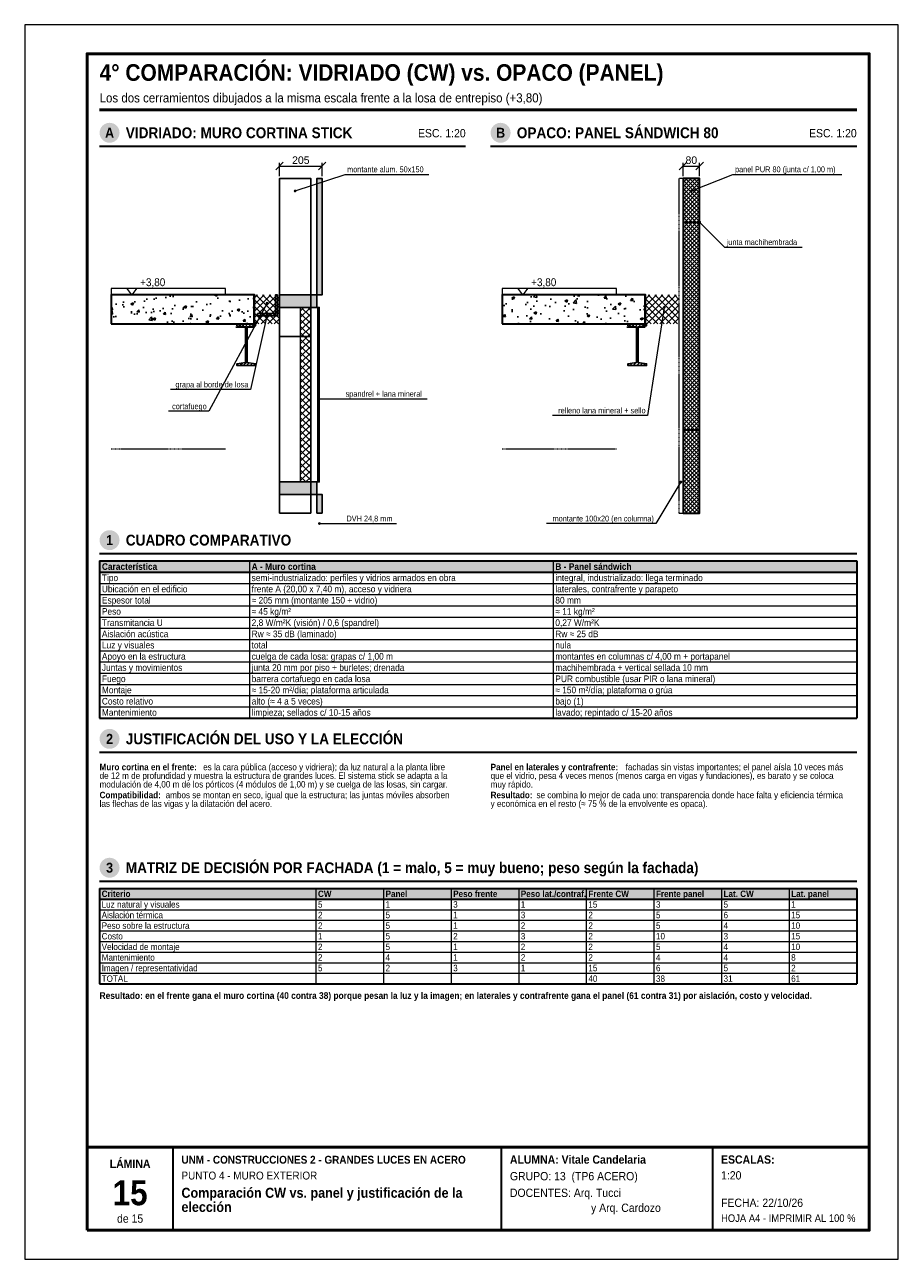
# Model space of a CAD drawing. Header units: millimetres. Extents: x 0 to 210, y 0 to 297.
import ezdxf
from ezdxf.enums import TextEntityAlignment as Align

# ---------------------------------------------------------------- set-up
doc = ezdxf.new("R2010")
doc.units = ezdxf.units.MM
doc.header["$LTSCALE"] = 0.35
doc.linetypes.add('DASHED2', pattern=[0.762, 0.635, -0.127])
for name, color, linetype in [('0-MARCO', 7, 'Continuous'), ('1-OCULTO', 8, 'DASHED2'), ('1-SECCION', 7, 'Continuous'), ('1-VISTA', 7, 'Continuous'), ('2-RAYADO', 8, 'Continuous'), ('3-COTAS', 7, 'Continuous'), ('3-REFS', 7, 'Continuous'), ('3-TABLAS', 7, 'Continuous'), ('3-TEXTOS', 7, 'Continuous'), ('3-TITULOS', 7, 'Continuous')]:
    doc.layers.add(name, color=color, linetype=linetype)
doc.styles.add('ARIAL', font='arial.ttf')
doc.styles.add('ARIAL-NEGRITA', font='arialbd.ttf')
doc.dimstyles.new('A4', dxfattribs={"dimtxt": 1.8, "dimasz": 1, "dimexe": 0.8, "dimexo": 0.6, "dimgap": 0.5, "dimtad": 1, "dimdec": 0, "dimtxsty": 'ARIAL', "dimtsz": 0.9, "dimcen": 2.5, "dimclrd": 7, "dimclre": 7, "dimclrt": 7, "dimazin": 3, "dimtfac": 1, "dimtmove": 0, "dimatfit": 3, "dimlwd": 13, "dimlwe": 13, "dimarcsym": 0})

msp = doc.modelspace()

# ---------------------------------------------------------------- hatches: boundary and pattern name
at = {"layer": '2-RAYADO', "true_color": 0xebebeb}
h = msp.add_hatch(color=7, dxfattribs=at)
h.dxf.hatch_style = 1
h.paths.add_polyline_path([(70.25, 232), (71.5, 232), (71.5, 260), (70.25, 260)])
at = {"layer": '2-RAYADO'}
h = msp.add_hatch(dxfattribs=at)
h.set_pattern_fill('ANSI37', color=8, scale=0.22)
h.paths.add_polyline_path([(158.25, 179.5), (162.25, 179.5), (162.25, 260), (158.25, 260)])
h = msp.add_hatch(dxfattribs=at)
h.set_pattern_fill('AR-CONC', color=8, scale=0.035)
h.paths.add_polyline_path([(20.75, 225), (55.25, 225), (55.25, 232), (20.75, 232)])
h = msp.add_hatch(dxfattribs=at)
h.set_pattern_fill('ANSI37', color=8, scale=0.35)
h.paths.add_polyline_path([(55.25, 225), (61.25, 225), (61.25, 232), (55.25, 232)])
h = msp.add_hatch(dxfattribs=at)
h.set_pattern_fill('ANSI31', color=8, scale=0.18)
h.paths.add_polyline_path([(56, 227), (60.75, 227), (60.75, 232), (60.25, 232), (60.25, 227.5), (56, 227.5)])
at = {"layer": '2-RAYADO', "true_color": 0xd7d7d7}
h = msp.add_hatch(color=254, dxfattribs=at)
h.dxf.hatch_style = 1
h.paths.add_polyline_path([(61.25, 229), (70.25, 229), (70.25, 232), (61.25, 232)])
at = {"layer": '2-RAYADO'}
h = msp.add_hatch(dxfattribs=at)
h.set_pattern_fill('AR-CONC', color=8, scale=0.035)
h.paths.add_polyline_path([(114.75, 225), (149.25, 225), (149.25, 232), (114.75, 232)])
h = msp.add_hatch(dxfattribs=at)
h.set_pattern_fill('ANSI37', color=8, scale=0.35)
h.paths.add_polyline_path([(149.25, 225), (157.25, 225), (157.25, 232), (149.25, 232)])
h = msp.add_hatch(dxfattribs=at)
h.set_pattern_fill('ANSI37', color=8, scale=0.35)
h.paths.add_polyline_path([(66.25, 187), (68.75, 187), (68.75, 229), (66.25, 229)])
at = {"layer": '2-RAYADO', "true_color": 0x3c3c3c}
h = msp.add_hatch(color=250, dxfattribs=at)
h.dxf.hatch_style = 1
h.paths.add_polyline_path([(70.5, 187), (70.8, 187), (70.8, 229), (70.5, 229)])
at = {"layer": '2-RAYADO'}
h = msp.add_hatch(dxfattribs=at)
h.set_pattern_fill('ANSI31', color=8, scale=0.18)
h.paths.add_polyline_path([(55.5, 225), (55.5, 224.579375), (53.4375, 224.290625), (53.4375, 215.709375), (55.5, 215.420625), (55.5, 215), (51, 215), (51, 215.420625), (53.0625, 215.709375), (53.0625, 224.290625), (51, 224.579375), (51, 225)])
h = msp.add_hatch(dxfattribs=at)
h.set_pattern_fill('ANSI31', color=8, scale=0.18)
h.paths.add_polyline_path([(149.5, 225), (149.5, 224.579375), (147.4375, 224.290625), (147.4375, 215.709375), (149.5, 215.420625), (149.5, 215), (145, 215), (145, 215.420625), (147.0625, 215.709375), (147.0625, 224.290625), (145, 224.579375), (145, 225)])
at = {"layer": '2-RAYADO', "true_color": 0xd7d7d7}
h = msp.add_hatch(color=254, dxfattribs=at)
h.dxf.hatch_style = 1
h.paths.add_polyline_path([(61.25, 184), (70.25, 184), (70.25, 187), (61.25, 187)])
at = {"layer": '2-RAYADO', "true_color": 0xebebeb}
h = msp.add_hatch(color=7, dxfattribs=at)
h.dxf.hatch_style = 1
h.paths.add_polyline_path([(70.25, 179.5), (71.5, 179.5), (71.5, 184), (70.25, 184)])
at = {"layer": '3-REFS'}
h = msp.add_hatch(color=7, dxfattribs=at)
h.dxf.hatch_style = 1
edge = h.paths.add_edge_path()
edge.add_arc((65, 257), 0.35, 0, 360)
h = msp.add_hatch(color=7, dxfattribs=at)
h.dxf.hatch_style = 1
edge = h.paths.add_edge_path()
edge.add_arc((160.25, 257), 0.35, 0, 360)
h = msp.add_hatch(color=7, dxfattribs=at)
h.dxf.hatch_style = 1
edge = h.paths.add_edge_path()
edge.add_arc((162.25, 249.5), 0.35, 0, 360)
h = msp.add_hatch(color=7, dxfattribs=at)
h.dxf.hatch_style = 1
edge = h.paths.add_edge_path()
edge.add_arc((58.25, 230), 0.35, 0, 360)
h = msp.add_hatch(color=7, dxfattribs=at)
h.dxf.hatch_style = 1
edge = h.paths.add_edge_path()
edge.add_arc((153.75, 229), 0.35, 0, 360)
h = msp.add_hatch(color=7, dxfattribs=at)
h.dxf.hatch_style = 1
edge = h.paths.add_edge_path()
edge.add_arc((58.25, 227.25), 0.35, 0, 360)
h = msp.add_hatch(color=7, dxfattribs=at)
h.dxf.hatch_style = 1
edge = h.paths.add_edge_path()
edge.add_arc((70.65, 207), 0.35, 0, 360)
h = msp.add_hatch(color=7, dxfattribs=at)
h.dxf.hatch_style = 1
edge = h.paths.add_edge_path()
edge.add_arc((157.75, 187), 0.35, 0, 360)
h = msp.add_hatch(color=7, dxfattribs=at)
h.dxf.hatch_style = 1
edge = h.paths.add_edge_path()
edge.add_arc((70.85, 177), 0.35, 0, 360)
at = {"layer": '3-TABLAS', "true_color": 0xe6e6e6}
h = msp.add_hatch(color=254, dxfattribs=at)
h.dxf.hatch_style = 1
h.paths.add_polyline_path([(18, 168), (200, 168), (200, 165.3), (18, 165.3)])
h = msp.add_hatch(color=254, dxfattribs=at)
h.dxf.hatch_style = 1
h.paths.add_polyline_path([(18, 89.2), (200, 89.2), (200, 86.65), (18, 86.65)])
at = {"layer": '3-TITULOS'}
h = msp.add_hatch(color=7, dxfattribs=at)
h.dxf.hatch_style = 1
edge = h.paths.add_edge_path()
edge.add_arc((20.4, 271), 2.4, 0, 360)
h = msp.add_hatch(color=7, dxfattribs=at)
h.dxf.hatch_style = 1
edge = h.paths.add_edge_path()
edge.add_arc((114.4, 271), 2.4, 0, 360)
h = msp.add_hatch(color=7, dxfattribs=at)
h.dxf.hatch_style = 1
edge = h.paths.add_edge_path()
edge.add_arc((20.4, 173), 2.4, 0, 360)
h = msp.add_hatch(color=7, dxfattribs=at)
h.dxf.hatch_style = 1
edge = h.paths.add_edge_path()
edge.add_arc((20.4, 125.2), 2.4, 0, 360)
h = msp.add_hatch(color=7, dxfattribs=at)
h.dxf.hatch_style = 1
edge = h.paths.add_edge_path()
edge.add_arc((20.4, 94.2), 2.4, 0, 360)

# ---------------------------------------------------------------- linework, layer by layer
at = {"layer": '0-MARCO', "color": 9, "lineweight": 0}
msp.add_lwpolyline([(0, 0), (210, 0), (210, 297), (0, 297)], close=True, dxfattribs=at)
at = {"layer": '0-MARCO', "lineweight": 50}
msp.add_lwpolyline([(15, 7), (203, 7), (203, 290), (15, 290)], close=True, dxfattribs=at)
msp.add_lwpolyline([(15, 27), (203, 27)], dxfattribs=at)
at = {"layer": '0-MARCO', "lineweight": 35}
for points in [[(35.68, 7), (35.68, 27)], [(114.64, 7), (114.64, 27)], [(165.4, 7), (165.4, 27)]]:
    msp.add_lwpolyline(points, dxfattribs=at)
at = {"layer": '1-OCULTO', "lineweight": 13}
msp.add_lwpolyline([(157.25, 179.5), (158.25, 179.5), (158.25, 260), (157.25, 260)], close=True, dxfattribs=at)
for points in [[(20.75, 195), (48.25, 195)], [(114.75, 195), (142.25, 195)]]:
    msp.add_lwpolyline(points, dxfattribs=at)
at = {"layer": '1-SECCION', "lineweight": 25}
for points in [[(70.25, 232), (71.5, 232), (71.5, 260), (70.25, 260)], [(56, 227), (60.75, 227), (60.75, 232), (60.25, 232), (60.25, 227.5), (56, 227.5)], [(61.25, 229), (70.25, 229), (70.25, 232), (61.25, 232)], [(70.5, 187), (70.8, 187), (70.8, 229), (70.5, 229)], [(55.5, 225), (55.5, 224.579375), (53.4375, 224.290625), (53.4375, 215.709375), (55.5, 215.420625), (55.5, 215), (51, 215), (51, 215.420625), (53.0625, 215.709375), (53.0625, 224.290625), (51, 224.579375), (51, 225)], [(149.5, 225), (149.5, 224.579375), (147.4375, 224.290625), (147.4375, 215.709375), (149.5, 215.420625), (149.5, 215), (145, 215), (145, 215.420625), (147.0625, 215.709375), (147.0625, 224.290625), (145, 224.579375), (145, 225)], [(61.25, 184), (70.25, 184), (70.25, 187), (61.25, 187)], [(70.25, 179.5), (71.5, 179.5), (71.5, 184), (70.25, 184)]]:
    msp.add_lwpolyline(points, close=True, dxfattribs=at)
at = {"layer": '1-SECCION', "lineweight": 35}
for points in [[(158.25, 179.5), (162.25, 179.5), (162.25, 260), (158.25, 260)], [(20.75, 225), (55.25, 225), (55.25, 232), (20.75, 232)], [(114.75, 225), (149.25, 225), (149.25, 232), (114.75, 232)]]:
    msp.add_lwpolyline(points, close=True, dxfattribs=at)
for points in [[(158.25, 249.5), (162.25, 249.5)], [(158.25, 199.5), (162.25, 199.5)]]:
    msp.add_lwpolyline(points, dxfattribs=at)
at = {"layer": '1-SECCION', "lineweight": 25}
for points in [[(55.25, 232), (55.1, 232), (55.1, 224.25), (50.75, 224.25)], [(149.25, 232), (149.1, 232), (149.1, 224.25), (144.75, 224.25)], [(61.25, 222), (68.75, 222)]]:
    msp.add_lwpolyline(points, dxfattribs=at)
at = {"layer": '1-VISTA', "lineweight": 25}
msp.add_lwpolyline([(61.25, 179.5), (68.75, 179.5), (68.75, 260), (61.25, 260)], close=True, dxfattribs=at)
at = {"layer": '1-VISTA', "lineweight": 13}
for points in [[(20.75, 232), (48.25, 232), (48.25, 233.5), (20.75, 233.5)], [(114.75, 232), (142.25, 232), (142.25, 233.5), (114.75, 233.5)], [(66.25, 187), (68.75, 187), (68.75, 229), (66.25, 229)]]:
    msp.add_lwpolyline(points, close=True, dxfattribs=at)
at = {"layer": '3-COTAS', "lineweight": 18}
for points in [[(25.75, 232), (24.55, 233.6), (26.95, 233.6)], [(119.75, 232), (118.55, 233.6), (120.95, 233.6)]]:
    msp.add_lwpolyline(points, close=True, dxfattribs=at)
at = {"layer": '3-COTAS', "lineweight": 13}
for points in [[(24.55, 233.6), (37.75, 233.6)], [(118.55, 233.6), (131.75, 233.6)]]:
    msp.add_lwpolyline(points, dxfattribs=at)
at = {"layer": '3-REFS', "lineweight": 13}
for points in [[(65, 257), (77, 261)], [(77, 261), (97.140554, 261)], [(160.25, 257), (170.25, 261)], [(170.25, 261), (196.393662, 261)], [(162.25, 249.5), (168.25, 243.5)], [(168.25, 243.5), (186.862278, 243.5)], [(58.25, 230), (44.25, 204)], [(153.75, 229), (149.75, 203)], [(58.25, 227.25), (54.25, 209.25)], [(54.25, 209.25), (35.024265, 209.25)], [(70.65, 207), (76.65, 207)], [(76.65, 207), (96.738687, 207)], [(44.25, 204), (34.595436, 204)], [(149.75, 203), (126.913279, 203)], [(157.75, 187), (151.75, 177)], [(70.85, 177), (76.85, 177)], [(76.85, 177), (89.350071, 177)], [(151.75, 177), (125.399766, 177)]]:
    msp.add_lwpolyline(points, dxfattribs=at)
at = {"layer": '3-TABLAS', "lineweight": 35}
for points in [[(18, 168), (200, 168)], [(18, 168), (18, 130.2)], [(200, 168), (200, 130.2)], [(18, 165.3), (200, 165.3)], [(18, 130.2), (200, 130.2)], [(18, 89.2), (200, 89.2)], [(18, 89.2), (18, 66.25)], [(200, 89.2), (200, 66.25)], [(18, 86.65), (200, 86.65)], [(18, 66.25), (200, 66.25)]]:
    msp.add_lwpolyline(points, dxfattribs=at)
at = {"layer": '3-TABLAS', "lineweight": 13}
for points in [[(54, 168), (54, 130.2)], [(127, 168), (127, 130.2)], [(18, 162.6), (200, 162.6)], [(18, 159.9), (200, 159.9)], [(18, 157.2), (200, 157.2)], [(18, 154.5), (200, 154.5)], [(18, 151.8), (200, 151.8)], [(18, 149.1), (200, 149.1)], [(18, 146.4), (200, 146.4)], [(18, 143.7), (200, 143.7)], [(18, 141), (200, 141)], [(18, 138.3), (200, 138.3)], [(18, 135.6), (200, 135.6)], [(18, 132.9), (200, 132.9)], [(70, 89.2), (70, 66.25)], [(86.25, 89.2), (86.25, 66.25)], [(102.5, 89.2), (102.5, 66.25)], [(118.75, 89.2), (118.75, 66.25)], [(135, 89.2), (135, 66.25)], [(151.25, 89.2), (151.25, 66.25)], [(167.5, 89.2), (167.5, 66.25)], [(183.75, 89.2), (183.75, 66.25)], [(18, 84.1), (200, 84.1)], [(18, 81.55), (200, 81.55)], [(18, 79), (200, 79)], [(18, 76.45), (200, 76.45)], [(18, 73.9), (200, 73.9)], [(18, 71.35), (200, 71.35)], [(18, 68.8), (200, 68.8)]]:
    msp.add_lwpolyline(points, dxfattribs=at)
at = {"layer": '3-TITULOS', "lineweight": 50}
msp.add_lwpolyline([(18, 276.5), (200, 276.5)], dxfattribs=at)
at = {"layer": '3-TITULOS', "lineweight": 35}
for points in [[(18, 267.8), (106, 267.8)], [(112, 267.8), (200, 267.8)], [(18, 169.8), (200, 169.8)], [(18, 122), (200, 122)], [(18, 91), (200, 91)]]:
    msp.add_lwpolyline(points, dxfattribs=at)

# ---------------------------------------------------------------- texts
at = {"layer": '3-COTAS', "style": 'ARIAL', "width": 0.9}
for p in [(27.75, 234.1), (121.75, 234.1)]:
    msp.add_text('+3,80', height=1.9, dxfattribs=at).set_placement(p)
at = {"layer": '3-TABLAS', "width": 0.9}
for s, height, style, p in [('Característica', 1.6, 'ARIAL-NEGRITA', (18.55, 165.85)), ('A - Muro cortina', 1.6, 'ARIAL-NEGRITA', (54.55, 165.85)), ('B - Panel sándwich', 1.6, 'ARIAL-NEGRITA', (127.55, 165.85)), ('Tipo', 1.6, 'ARIAL', (18.55, 163.15)), ('semi-industrializado: perfiles y vidrios armados en obra', 1.6, 'ARIAL', (54.55, 163.15)), ('integral, industrializado: llega terminado', 1.6, 'ARIAL', (127.55, 163.15)), ('Ubicación en el edificio', 1.6, 'ARIAL', (18.55, 160.45)), ('frente A (20,00 x 7,40 m), acceso y vidriera', 1.6, 'ARIAL', (54.55, 160.45)), ('laterales, contrafrente y parapeto', 1.6, 'ARIAL', (127.55, 160.45)), ('Espesor total', 1.6, 'ARIAL', (18.55, 157.75)), ('≈ 205 mm (montante 150 + vidrio)', 1.6, 'ARIAL', (54.55, 157.75)), ('80 mm', 1.6, 'ARIAL', (127.55, 157.75)), ('Peso', 1.6, 'ARIAL', (18.55, 155.05)), ('≈ 45 kg/m²', 1.6, 'ARIAL', (54.55, 155.05)), ('≈ 11 kg/m²', 1.6, 'ARIAL', (127.55, 155.05)), ('Aislación acústica', 1.6, 'ARIAL', (18.55, 149.65)), ('Transmitancia U', 1.6, 'ARIAL', (18.55, 152.35)), ('2,8 W/m²K (visión) / 0,6 (spandrel)', 1.6, 'ARIAL', (54.55, 152.35)), ('0,27 W/m²K', 1.6, 'ARIAL', (127.55, 152.35)), ('Luz y visuales', 1.6, 'ARIAL', (18.55, 146.95)), ('total', 1.6, 'ARIAL', (54.55, 146.95)), ('Rw ≈ 35 dB (laminado)', 1.6, 'ARIAL', (54.55, 149.65)), ('nula', 1.6, 'ARIAL', (127.55, 146.95)), ('Rw ≈ 25 dB', 1.6, 'ARIAL', (127.55, 149.65)), ('Apoyo en la estructura', 1.6, 'ARIAL', (18.55, 144.25)), ('cuelga de cada losa: grapas c/ 1,00 m', 1.6, 'ARIAL', (54.55, 144.25)), ('montantes en columnas c/ 4,00 m + portapanel', 1.6, 'ARIAL', (127.55, 144.25)), ('Juntas y movimientos', 1.6, 'ARIAL', (18.55, 141.55)), ('junta 20 mm por piso + burletes; drenada', 1.6, 'ARIAL', (54.55, 141.55)), ('machihembrada + vertical sellada 10 mm', 1.6, 'ARIAL', (127.55, 141.55)), ('Fuego', 1.6, 'ARIAL', (18.55, 138.85)), ('barrera cortafuego en cada losa', 1.6, 'ARIAL', (54.55, 138.85)), ('PUR combustible (usar PIR o lana mineral)', 1.6, 'ARIAL', (127.55, 138.85)), ('Montaje', 1.6, 'ARIAL', (18.55, 136.15)), ('≈ 15-20 m²/día; plataforma articulada', 1.6, 'ARIAL', (54.55, 136.15)), ('≈ 150 m²/día; plataforma o grúa', 1.6, 'ARIAL', (127.55, 136.15)), ('Costo relativo', 1.6, 'ARIAL', (18.55, 133.45)), ('alto (≈ 4 a 5 veces)', 1.6, 'ARIAL', (54.55, 133.45)), ('bajo (1)', 1.6, 'ARIAL', (127.55, 133.45)), ('Mantenimiento', 1.6, 'ARIAL', (18.55, 130.75)), ('limpieza; sellados c/ 10-15 años', 1.6, 'ARIAL', (54.55, 130.75)), ('lavado; repintado c/ 15-20 años', 1.6, 'ARIAL', (127.55, 130.75)), ('Criterio', 1.55, 'ARIAL-NEGRITA', (18.5, 87.15)), ('Luz natural y visuales', 1.55, 'ARIAL', (18.5, 84.6)), ('5', 1.55, 'ARIAL', (70.5, 84.6)), ('CW', 1.55, 'ARIAL-NEGRITA', (70.5, 87.15)), ('1', 1.55, 'ARIAL', (86.75, 84.6)), ('Panel', 1.55, 'ARIAL-NEGRITA', (86.75, 87.15)), ('3', 1.55, 'ARIAL', (103, 84.6)), ('Peso frente', 1.55, 'ARIAL-NEGRITA', (103, 87.15)), ('1', 1.55, 'ARIAL', (119.25, 84.6)), ('Peso lat./contraf.', 1.55, 'ARIAL-NEGRITA', (119.25, 87.15)), ('15', 1.55, 'ARIAL', (135.5, 84.6)), ('Frente CW', 1.55, 'ARIAL-NEGRITA', (135.5, 87.15)), ('3', 1.55, 'ARIAL', (151.75, 84.6)), ('Frente panel', 1.55, 'ARIAL-NEGRITA', (151.75, 87.15)), ('5', 1.55, 'ARIAL', (168, 84.6)), ('Lat. CW', 1.55, 'ARIAL-NEGRITA', (168, 87.15)), ('1', 1.55, 'ARIAL', (184.25, 84.6)), ('Lat. panel', 1.55, 'ARIAL-NEGRITA', (184.25, 87.15)), ('Aislación térmica', 1.55, 'ARIAL', (18.5, 82.05)), ('2', 1.55, 'ARIAL', (70.5, 82.05)), ('5', 1.55, 'ARIAL', (86.75, 82.05)), ('1', 1.55, 'ARIAL', (103, 82.05)), ('3', 1.55, 'ARIAL', (119.25, 82.05)), ('2', 1.55, 'ARIAL', (135.5, 82.05)), ('5', 1.55, 'ARIAL', (151.75, 82.05)), ('6', 1.55, 'ARIAL', (168, 82.05)), ('15', 1.55, 'ARIAL', (184.25, 82.05)), ('Peso sobre la estructura', 1.55, 'ARIAL', (18.5, 79.5)), ('2', 1.55, 'ARIAL', (70.5, 79.5)), ('5', 1.55, 'ARIAL', (86.75, 79.5)), ('1', 1.55, 'ARIAL', (103, 79.5)), ('2', 1.55, 'ARIAL', (119.25, 79.5)), ('2', 1.55, 'ARIAL', (135.5, 79.5)), ('5', 1.55, 'ARIAL', (151.75, 79.5)), ('4', 1.55, 'ARIAL', (168, 79.5)), ('10', 1.55, 'ARIAL', (184.25, 79.5)), ('Costo', 1.55, 'ARIAL', (18.5, 76.95)), ('1', 1.55, 'ARIAL', (70.5, 76.95)), ('5', 1.55, 'ARIAL', (86.75, 76.95)), ('2', 1.55, 'ARIAL', (103, 76.95)), ('3', 1.55, 'ARIAL', (119.25, 76.95)), ('2', 1.55, 'ARIAL', (135.5, 76.95)), ('10', 1.55, 'ARIAL', (151.75, 76.95)), ('3', 1.55, 'ARIAL', (168, 76.95)), ('15', 1.55, 'ARIAL', (184.25, 76.95)), ('Velocidad de montaje', 1.55, 'ARIAL', (18.5, 74.4)), ('2', 1.55, 'ARIAL', (70.5, 74.4)), ('5', 1.55, 'ARIAL', (86.75, 74.4)), ('1', 1.55, 'ARIAL', (103, 74.4)), ('2', 1.55, 'ARIAL', (119.25, 74.4)), ('2', 1.55, 'ARIAL', (135.5, 74.4)), ('5', 1.55, 'ARIAL', (151.75, 74.4)), ('4', 1.55, 'ARIAL', (168, 74.4)), ('10', 1.55, 'ARIAL', (184.25, 74.4)), ('Mantenimiento', 1.55, 'ARIAL', (18.5, 71.85)), ('2', 1.55, 'ARIAL', (70.5, 71.85)), ('4', 1.55, 'ARIAL', (86.75, 71.85)), ('1', 1.55, 'ARIAL', (103, 71.85)), ('2', 1.55, 'ARIAL', (119.25, 71.85)), ('2', 1.55, 'ARIAL', (135.5, 71.85)), ('4', 1.55, 'ARIAL', (151.75, 71.85)), ('4', 1.55, 'ARIAL', (168, 71.85)), ('8', 1.55, 'ARIAL', (184.25, 71.85)), ('TOTAL', 1.55, 'ARIAL', (18.5, 66.75)), ('Imagen / representatividad', 1.55, 'ARIAL', (18.5, 69.3)), ('5', 1.55, 'ARIAL', (70.5, 69.3)), ('2', 1.55, 'ARIAL', (86.75, 69.3)), ('3', 1.55, 'ARIAL', (103, 69.3)), ('1', 1.55, 'ARIAL', (119.25, 69.3)), ('40', 1.55, 'ARIAL', (135.5, 66.75)), ('15', 1.55, 'ARIAL', (135.5, 69.3)), ('38', 1.55, 'ARIAL', (151.75, 66.75)), ('6', 1.55, 'ARIAL', (151.75, 69.3)), ('5', 1.55, 'ARIAL', (168, 69.3)), ('31', 1.55, 'ARIAL', (168, 66.75)), ('2', 1.55, 'ARIAL', (184.25, 69.3)), ('61', 1.55, 'ARIAL', (184.25, 66.75))]:
    msp.add_text(s, height=height, dxfattribs=dict(at, style=style)).set_placement(p)
at = {"layer": '3-TEXTOS', "width": 0.9}
for s, height, style, p in [('montante alum. 50x150', 1.4, 'ARIAL', (77.5, 261.5)), ('panel PUR 80 (junta c/ 1,00 m)', 1.4, 'ARIAL', (170.75, 261.5)), ('junta machihembrada', 1.4, 'ARIAL', (168.75, 244)), ('spandrel + lana mineral', 1.4, 'ARIAL', (77.15, 207.5)), ('DVH 24,8 mm', 1.4, 'ARIAL', (77.35, 177.5)), ('Muro cortina en el frente:', 1.55, 'ARIAL-NEGRITA', (18, 117.65)), ('es la cara pública (acceso y vidriera); da luz natural a la planta libre', 1.55, 'ARIAL', (42.898126, 117.65)), ('Panel en laterales y contrafrente:', 1.55, 'ARIAL-NEGRITA', (112, 117.65)), ('fachadas sin vistas importantes; el panel aísla 10 veces más', 1.55, 'ARIAL', (144.455284, 117.65)), ('de 12 m de profundidad y muestra la estructura de grandes luces. El sistema stick se adapta a la', 1.55, 'ARIAL', (18, 115.573)), ('que el vidrio, pesa 4 veces menos (menos carga en vigas y fundaciones), es barato y se coloca', 1.55, 'ARIAL', (112, 115.573)), ('modulación de 4,00 m de los pórticos (4 módulos de 1,00 m) y se cuelga de las losas, sin cargar.', 1.55, 'ARIAL', (18, 113.496)), ('muy rápido.', 1.55, 'ARIAL', (112, 113.496)), ('Compatibilidad:', 1.55, 'ARIAL-NEGRITA', (18, 110.919)), ('las flechas de las vigas y la dilatación del acero.', 1.55, 'ARIAL', (18, 108.842)), ('ambos se montan en seco, igual que la estructura; las juntas móviles absorben', 1.55, 'ARIAL', (33.882605, 110.919)), ('y económica en el resto (≈ 75 % de la envolvente es opaca).', 1.55, 'ARIAL', (112, 108.842)), ('Resultado:', 1.55, 'ARIAL-NEGRITA', (112, 110.919)), ('se combina lo mejor de cada uno: transparencia donde hace falta y eficiencia térmica', 1.55, 'ARIAL', (123.040202, 110.919)), ('Resultado: en el frente gana el muro cortina (40 contra 38) porque pesan la luz y la imagen; en laterales y contrafrente gana el panel (61 contra 31) por aislación, costo y velocidad.', 1.6, 'ARIAL-NEGRITA', (18, 62.65)), ('UNM - CONSTRUCCIONES 2 - GRANDES LUCES EN ACERO', 1.9, 'ARIAL-NEGRITA', (37.68, 23)), ('ALUMNA: Vitale Candelaria', 2, 'ARIAL-NEGRITA', (116.64, 23)), ('ESCALAS:', 2, 'ARIAL-NEGRITA', (167.4, 23)), ('PUNTO 4 - MURO EXTERIOR', 1.9, 'ARIAL', (37.68, 19.2)), ('GRUPO: 13  (TP6 ACERO)', 2, 'ARIAL', (116.64, 19)), ('1:20', 2, 'ARIAL', (167.4, 19.2)), ('Comparación CW vs. panel y justificación de la', 2.4, 'ARIAL-NEGRITA', (37.68, 14.8)), ('DOCENTES: Arq. Tucci', 2, 'ARIAL', (116.64, 15)), ('elección', 2.4, 'ARIAL-NEGRITA', (37.68, 11.4)), ('y Arq. Cardozo', 2, 'ARIAL', (136.14, 11.4)), ('FECHA: 22/10/26', 2, 'ARIAL', (167.4, 12.6)), ('HOJA A4 - IMPRIMIR AL 100 %', 1.8, 'ARIAL', (167.4, 9))]:
    msp.add_text(s, height=height, dxfattribs=dict(at, style=style)).set_placement(p)
at = {"layer": '3-TEXTOS', "style": 'ARIAL', "width": 0.9}
for s, p in [('grapa al borde de losa', (53.75, 209.75)), ('cortafuego', (43.75, 204.5)), ('relleno lana mineral + sello', (149.25, 203.5)), ('montante 100x20 (en columna)', (151.25, 177.5))]:
    msp.add_text(s, height=1.4, dxfattribs=at).set_placement(p, align=Align.RIGHT)
at = {"layer": '3-TITULOS', "width": 0.9}
for s, height, style, p in [('4° COMPARACIÓN: VIDRIADO (CW) vs. OPACO (PANEL)', 4, 'ARIAL-NEGRITA', (18, 283.5)), ('Los dos cerramientos dibujados a la misma escala frente a la losa de entrepiso (+3,80)', 2.2, 'ARIAL', (18, 278.3))]:
    msp.add_text(s, height=height, dxfattribs=dict(at, style=style)).set_placement(p)
at = {"layer": '3-TITULOS', "color": 7, "true_color": 0xffffff, "style": 'ARIAL-NEGRITA', "width": 0.9}
for s, p in [('A', (20.4, 271)), ('B', (114.4, 271)), ('1', (20.4, 173)), ('2', (20.4, 125.2)), ('3', (20.4, 94.2))]:
    msp.add_text(s, height=2.4, dxfattribs=at).set_placement(p, align=Align.MIDDLE_CENTER)
at = {"layer": '3-TITULOS', "style": 'ARIAL-NEGRITA', "width": 0.9}
for s, p in [('VIDRIADO: MURO CORTINA STICK', (24.3, 271)), ('OPACO: PANEL SÁNDWICH 80', (118.3, 271)), ('CUADRO COMPARATIVO', (24.3, 173)), ('JUSTIFICACIÓN DEL USO Y LA ELECCIÓN', (24.3, 125.2)), ('MATRIZ DE DECISIÓN POR FACHADA (1 = malo, 5 = muy bueno; peso según la fachada)', (24.3, 94.2))]:
    msp.add_text(s, height=2.6, dxfattribs=at).set_placement(p, align=Align.MIDDLE_LEFT)
at = {"layer": '3-TITULOS', "style": 'ARIAL', "width": 0.9}
for p in [(106, 270.9), (200, 270.9)]:
    msp.add_text('ESC. 1:20', height=2, dxfattribs=at).set_placement(p, align=Align.MIDDLE_RIGHT)
at = {"layer": '3-TITULOS', "width": 0.9}
for s, height, style, p in [('LÁMINA', 2, 'ARIAL-NEGRITA', (25.34, 23)), ('15', 6, 'ARIAL-NEGRITA', (25.34, 16)), ('de 15', 2, 'ARIAL', (25.34, 9.8))]:
    msp.add_text(s, height=height, dxfattribs=dict(at, style=style)).set_placement(p, align=Align.MIDDLE_CENTER)

# ---------------------------------------------------------------- dimensions: what is measured, and where the dimension line sits
at = {"layer": '3-COTAS'}
for base, p1, p2 in [((61.25, 263), (61.25, 260), (71.5, 260)), ((158.25, 263), (158.25, 260), (162.25, 260))]:
    msp.add_linear_dim(base=base, p1=p1, p2=p2, dimstyle='A4', override={"dimlfac": 20}, dxfattribs=at).render()

doc.saveas('drawing.dxf')
